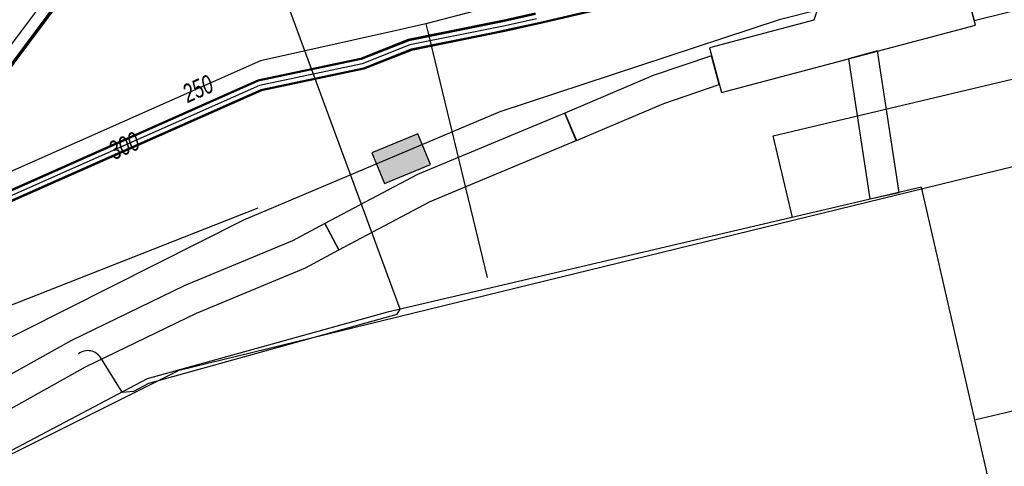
# Model space of a CAD drawing. Header units: metres. Extents: x 2695563 to 2696938, y 1260544 to 1262032.
# Tile 236 of 256: x 2696344 to 2696373, y 1261580 to 1261593. Entities that reach past the tile are written whole.
import ezdxf

# ---------------------------------------------------------------- set-up
doc = ezdxf.new("R2010")
doc.units = ezdxf.units.M
doc.header["$LTSCALE"] = 100
doc.linetypes.add('AUSGEZOGEN', pattern=[0])
for name, color, linetype in [('Eau portable_Cadastre des conduites_Conduite', 171, 'AUSGEZOGEN'), ('Eau potable_Cadastre des conduites_Conduite_Texte', 171, 'AUSGEZOGEN'), ('EU_Cadastre des conduites', 24, 'AUSGEZOGEN'), ('Gaz_Cadastre des conduites_Conduite', 32, 'AUSGEZOGEN'), ('Gaz_Cadastre des conduites_Conduite_Texte', 32, 'AUSGEZOGEN'), ('Réseau électrique_Cadastre des conduite_Bord du tracé', 1, 'AUSGEZOGEN'), ('Réseau électrique_Cadastre des conduite_Tronçon de tracé', 1, 'AUSGEZOGEN'), ('Réseau électrique_Cadastre des conduites_Ouvrage_Surface-Ligne-Point', 1, 'AUSGEZOGEN'), ('Swisscom_Cadastre des conduites_Périmètre de projet_Actif', 7, 'AUSGEZOGEN'), ('Télécommunications_SW_Cadastre des conduites_Bord du tracé', 94, 'AUSGEZOGEN'), ('Télécommunications_SW_Cadastre des conduites_Ouvrage', 94, 'AUSGEZOGEN')]:
    doc.layers.add(name, color=color, linetype=linetype)
doc.styles.add('ARIAL', font='arial.ttf')
pattern_1 = [(0, (2703955, 1269100), (4050, 4050), [4050, -4050]), (90, (2703955, 1269100), (-4050, 4050), [4050, -4050])]
pattern_2 = [(0, (2708005, 1273150), (6075, 6075), [6075, -6075]), (90, (2708005, 1273150), (-6075, 6075), [6075, -6075])]

# ---------------------------------------------------------------- blocks, each defined once
blk = doc.blocks.new('COMPLEXOBJECT_1590')
at = {"layer": 'Réseau électrique_Cadastre des conduites_Ouvrage_Surface-Ligne-Point', "color": 1, "linetype": 'AUSGEZOGEN', "transparency": 33554687}
blk.add_lwpolyline([(6343.758, 11552.951), (6376.316, 11560.354), (6369.866, 11588.481), (6353.775, 11584.712), (6346.54, 11582.7), (6338.88, 11578.67)], dxfattribs=at)
blk = doc.blocks.new('COMPLEXOBJECT_1945')
at = {"layer": 'Réseau électrique_Cadastre des conduite_Tronçon de tracé', "color": 1, "linetype": 'AUSGEZOGEN', "transparency": 33554687}
blk.add_line((6345.779, 11582.3), (6345.143, 11583.333), dxfattribs=at)
blk.add_arc((6344.748, 11583.093), 0.462, 31.2482, 127.0502, dxfattribs=at)

msp = doc.modelspace()

# ---------------------------------------------------------------- hatches: boundary and pattern name
at = {"layer": 'Réseau électrique_Cadastre des conduite_Bord du tracé', "lineweight": 18, "transparency": 33554687}
h = msp.add_hatch(dxfattribs=at)
h.set_pattern_fill('MUSTER', color=1, scale=6075, style=0, pattern_type=2)
h.set_pattern_definition(pattern_2)
h.paths.add_polyline_path([(2696372.423, 1261593.309), (2696378.632, 1261594.857), (2696388.351, 1261597.204), (2696391.033, 1261597.862), (2696398.058, 1261599.586), (2696407.832, 1261601.657), (2696417.6, 1261603.829), (2696417.405, 1261604.707), (2696407.641, 1261602.536), (2696397.858, 1261600.464), (2696390.805, 1261598.733), (2696388.138, 1261598.079), (2696378.418, 1261595.732), (2696372.188, 1261594.178)], flags=0)
h = msp.add_hatch(dxfattribs=at)
h.set_pattern_fill('MUSTER', color=1, scale=6075, style=0, pattern_type=2)
h.set_pattern_definition(pattern_2)
h.paths.add_polyline_path([(2696360.439, 1261589.693), (2696363.069, 1261590.815), (2696364.744, 1261591.381), (2696364.509, 1261592.252), (2696362.747, 1261591.657), (2696360.085, 1261590.521)], flags=0)
h = msp.add_hatch(dxfattribs=at)
h.set_pattern_fill('MUSTER', color=1, scale=6075, style=0, pattern_type=2)
h.set_pattern_definition(pattern_2)
h.paths.add_polyline_path([(2696370.159, 1261588.132), (2696369.51, 1261592.394), (2696368.636, 1261592.161), (2696369.278, 1261587.934)], flags=0)
h = msp.add_hatch(dxfattribs=at)
h.set_pattern_fill('MUSTER', color=1, scale=6075, style=0, pattern_type=2)
h.set_pattern_definition(pattern_2)
h.paths.add_polyline_path([(2696360.089, 1261590.522), (2696355.653, 1261588.671), (2696352.858, 1261587.192), (2696353.279, 1261586.397), (2696356.037, 1261587.857), (2696360.435, 1261589.692)], flags=0)
h = msp.add_hatch(dxfattribs=at)
h.set_pattern_fill('MUSTER', color=1, scale=6075, style=0, pattern_type=2)
h.set_pattern_definition(pattern_2)
h.paths.add_polyline_path([(2696352.858, 1261587.192), (2696351.888, 1261586.678), (2696348.618, 1261585.317), (2696345.232, 1261583.671), (2696342.086, 1261581.917), (2696339.637, 1261580.239), (2696337.71, 1261578.746), (2696338.146, 1261577.946), (2696340.167, 1261579.511), (2696342.56, 1261581.151), (2696345.648, 1261582.873), (2696348.988, 1261584.497), (2696352.272, 1261585.864), (2696353.279, 1261586.397)], flags=0)
at = {"layer": 'Réseau électrique_Cadastre des conduites_Ouvrage_Surface-Ligne-Point', "lineweight": 18, "transparency": 33554687}
h = msp.add_hatch(dxfattribs=at)
h.set_pattern_fill('MUSTER', color=1, scale=4050, style=0, pattern_type=2)
h.set_pattern_definition(pattern_1)
h.paths.add_polyline_path([(2696364.805, 1261591.139), (2696372.459, 1261593.177), (2696372.096, 1261594.529), (2696369.803, 1261593.919), (2696369.165, 1261594.471), (2696367.856, 1261594.123), (2696367.588, 1261593.326), (2696364.445, 1261592.492)], flags=0)
h = msp.add_hatch(dxfattribs=at)
h.set_pattern_fill('MUSTER', color=1, scale=4050, style=0, pattern_type=2)
h.set_pattern_definition(pattern_1)
h.paths.add_polyline_path([(2696344.728, 1261552.761), (2696377.286, 1261560.164), (2696370.836, 1261588.291), (2696354.745, 1261584.522), (2696347.51, 1261582.51), (2696339.85, 1261578.48), (2696339.455, 1261578.212), (2696339.073, 1261577.926), (2696338.706, 1261577.621), (2696338.353, 1261577.299), (2696338.017, 1261576.96), (2696337.698, 1261576.605), (2696337.396, 1261576.235), (2696337.113, 1261575.851), (2696336.849, 1261575.453), (2696336.604, 1261575.043), (2696336.38, 1261574.622), (2696336.176, 1261574.191), (2696335.994, 1261573.749), (2696335.833, 1261573.3), (2696335.694, 1261572.843), (2696335.577, 1261572.38), (2696335.484, 1261571.912), (2696335.413, 1261571.44), (2696335.365, 1261570.965), (2696335.34, 1261570.489), (2696335.338, 1261570.011), (2696335.36, 1261569.535), (2696335.404, 1261569.059), (2696335.472, 1261568.587), (2696335.563, 1261568.118), (2696335.676, 1261567.654), (2696335.812, 1261567.197), (2696335.969, 1261566.746), (2696336.149, 1261566.304), (2696336.349, 1261565.871), (2696336.571, 1261565.448), (2696336.618, 1261565.454), (2696339.465, 1261561.04), (2696339.415, 1261561.008)], flags=0)
at = {"layer": 'Swisscom_Cadastre des conduites_Périmètre de projet_Actif', "transparency": 33554687}
h = msp.add_hatch(dxfattribs=at)
h.set_pattern_fill('MUSTER', color=94, scale=7500, style=0, pattern_type=2)
h.set_pattern_definition([(0, (2710855, 1276000), (7500, 7500), [7500, -7500]), (90, (2710855, 1276000), (-7500, 7500), [7500, -7500])])
h.paths.add_polyline_path([(2696333.824, 1261581.278), (2696336.469, 1261576.78), (2696348.473, 1261582.778), (2696376.258, 1261589.571), (2696374.834, 1261595.433), (2696366.545, 1261593.335), (2696358.133, 1261590.561), (2696350.413, 1261587.291), (2696339.777, 1261581.939), (2696338.586, 1261584.453)], flags=0)
at = {"layer": 'Télécommunications_SW_Cadastre des conduites_Ouvrage', "transparency": 33554687}
msp.add_hatch(color=7, dxfattribs=at).paths.add_polyline_path([(2696354.276, 1261589.329), (2696354.655, 1261588.403), (2696356.043, 1261588.971), (2696355.664, 1261589.897)])

# ---------------------------------------------------------------- linework, layer by layer
at = {"layer": 'Eau portable_Cadastre des conduites_Conduite', "color": 7, "linetype": 'AUSGEZOGEN', "transparency": 33554687}
for points in [[(2696359.507, 1261595.132), (2696358.69, 1261594.919), (2696358.467, 1261594.861), (2696357.827, 1261593.715), (2696355.905, 1261593.214), (2696355.105, 1261593.035), (2696350.924, 1261592.101), (2696334.247, 1261584.7), (2696324.349, 1261579.462)], [(2696355.905, 1261593.214), (2696355.973, 1261592.933), (2696357.753, 1261585.568)]]:
    msp.add_lwpolyline(points, dxfattribs=at)
at = {"layer": 'EU_Cadastre des conduites', "color": 24, "linetype": 'AUSGEZOGEN', "transparency": 33554687}
msp.add_lwpolyline([(2696350.841, 1261587.659), (2696339.121, 1261583.043), (2696338.843, 1261583.507)], dxfattribs=at)
at = {"layer": 'Gaz_Cadastre des conduites_Conduite', "linetype": 'AUSGEZOGEN', "transparency": 33554687}
for p, q in [((2696432.477, 1261610.312), (2696359.264, 1261593.237)), ((2696432.481, 1261610.294), (2696359.268, 1261593.219)), ((2696432.485, 1261610.276), (2696359.272, 1261593.201)), ((2696359.197, 1261593.53), (2696358.262, 1261593.321)), ((2696359.201, 1261593.511), (2696358.266, 1261593.303)), ((2696359.205, 1261593.493), (2696358.27, 1261593.284)), ((2696357.912, 1261593.25), (2696355.374, 1261592.737)), ((2696357.915, 1261593.232), (2696355.379, 1261592.719)), ((2696357.919, 1261593.214), (2696355.385, 1261592.701)), ((2696358.262, 1261593.321), (2696357.912, 1261593.25)), ((2696358.266, 1261593.303), (2696357.915, 1261593.232)), ((2696358.27, 1261593.284), (2696357.919, 1261593.214)), ((2696359.263, 1261593.237), (2696358.324, 1261593.028)), ((2696359.267, 1261593.219), (2696358.328, 1261593.009)), ((2696359.271, 1261593.2), (2696358.332, 1261592.991)), ((2696357.971, 1261592.956), (2696355.459, 1261592.449)), ((2696357.975, 1261592.938), (2696355.465, 1261592.431)), ((2696357.978, 1261592.92), (2696355.47, 1261592.413)), ((2696358.324, 1261593.028), (2696357.971, 1261592.956)), ((2696358.328, 1261593.009), (2696357.975, 1261592.938)), ((2696358.332, 1261592.991), (2696357.978, 1261592.92)), ((2696355.374, 1261592.737), (2696353.938, 1261592.169)), ((2696355.379, 1261592.719), (2696353.944, 1261592.151)), ((2696355.385, 1261592.701), (2696353.949, 1261592.133)), ((2696355.459, 1261592.449), (2696354.025, 1261591.881)), ((2696355.465, 1261592.431), (2696354.03, 1261591.863)), ((2696355.47, 1261592.413), (2696354.036, 1261591.845)), ((2696353.938, 1261592.169), (2696350.843, 1261591.515)), ((2696353.944, 1261592.151), (2696350.849, 1261591.498)), ((2696353.949, 1261592.133), (2696350.854, 1261591.48)), ((2696354.025, 1261591.881), (2696350.936, 1261591.228)), ((2696354.03, 1261591.863), (2696350.941, 1261591.21)), ((2696354.036, 1261591.845), (2696350.947, 1261591.193)), ((2696350.843, 1261591.515), (2696334.113, 1261584.097)), ((2696350.849, 1261591.498), (2696334.121, 1261584.08)), ((2696350.854, 1261591.48), (2696334.129, 1261584.063)), ((2696350.936, 1261591.228), (2696334.241, 1261583.825)), ((2696350.941, 1261591.21), (2696334.249, 1261583.808)), ((2696350.947, 1261591.193), (2696334.257, 1261583.791))]:
    msp.add_line(p, q, dxfattribs=at)
at = {"layer": 'Gaz_Cadastre des conduites_Conduite', "color": 255, "linetype": 'AUSGEZOGEN', "transparency": 33554687}
for p, q in [((2696358.297, 1261593.156), (2696357.945, 1261593.085)), ((2696359.234, 1261593.365), (2696358.297, 1261593.156)), ((2696357.945, 1261593.085), (2696355.422, 1261592.575)), ((2696355.422, 1261592.575), (2696353.987, 1261592.007)), ((2696353.987, 1261592.007), (2696350.895, 1261591.354)), ((2696350.895, 1261591.354), (2696334.185, 1261583.944))]:
    msp.add_line(p, q, dxfattribs=at)
at = {"layer": 'Réseau électrique_Cadastre des conduite_Bord du tracé', "color": 1, "linetype": 'AUSGEZOGEN', "transparency": 33554687}
for points in [[(2696372.423, 1261593.309), (2696378.632, 1261594.857), (2696388.351, 1261597.204), (2696391.033, 1261597.862), (2696398.058, 1261599.586), (2696407.832, 1261601.657), (2696417.6, 1261603.829), (2696417.405, 1261604.707), (2696407.641, 1261602.536), (2696397.858, 1261600.464), (2696390.805, 1261598.733), (2696388.138, 1261598.079), (2696378.418, 1261595.732), (2696372.188, 1261594.178), (2696372.423, 1261593.309)], [(2696360.439, 1261589.693), (2696363.069, 1261590.815), (2696364.744, 1261591.381), (2696364.509, 1261592.252), (2696362.747, 1261591.657), (2696360.085, 1261590.521), (2696360.439, 1261589.693)], [(2696370.159, 1261588.132), (2696369.51, 1261592.394), (2696368.636, 1261592.161), (2696369.278, 1261587.934), (2696370.159, 1261588.132)], [(2696360.089, 1261590.522), (2696355.653, 1261588.671), (2696352.858, 1261587.192), (2696353.279, 1261586.397), (2696356.037, 1261587.857), (2696360.435, 1261589.692), (2696360.089, 1261590.522)], [(2696352.858, 1261587.192), (2696351.888, 1261586.678), (2696348.618, 1261585.317), (2696345.232, 1261583.671), (2696342.086, 1261581.917), (2696339.637, 1261580.239), (2696337.71, 1261578.746), (2696338.146, 1261577.946), (2696340.167, 1261579.511), (2696342.56, 1261581.151), (2696345.648, 1261582.873), (2696348.988, 1261584.497), (2696352.272, 1261585.864), (2696353.279, 1261586.397), (2696352.858, 1261587.192)]]:
    msp.add_lwpolyline(points, close=True, dxfattribs=at)
at = {"layer": 'Réseau électrique_Cadastre des conduite_Tronçon de tracé', "color": 1, "linetype": 'AUSGEZOGEN', "transparency": 33554687}
for p, q in [((2696355.126, 1261584.619), (2696351.515, 1261594.416)), ((2696372.472, 1261581.287), (2696406.888, 1261589.556))]:
    msp.add_line(p, q, dxfattribs=at)
for points in [[(2696366.949, 1261587.38), (2696366.367, 1261589.84), (2696443.45, 1261608.132), (2696441.637, 1261613.781), (2696442.007, 1261613.931), (2696441.809, 1261614.719)], [(2696346.749, 1261582.11), (2696347.102, 1261582.144), (2696347.556, 1261582.385), (2696355.04, 1261584.464), (2696355.126, 1261584.619)]]:
    msp.add_lwpolyline(points, dxfattribs=at)
at = {"layer": 'Réseau électrique_Cadastre des conduites_Ouvrage_Surface-Ligne-Point', "color": 1, "linetype": 'AUSGEZOGEN', "transparency": 33554687}
msp.add_lwpolyline([(2696364.805, 1261591.139), (2696372.459, 1261593.177), (2696372.096, 1261594.529), (2696369.803, 1261593.919), (2696369.165, 1261594.471), (2696367.856, 1261594.123), (2696367.588, 1261593.326), (2696364.445, 1261592.492), (2696364.805, 1261591.139)], close=True, dxfattribs=at)
at = {"layer": 'Swisscom_Cadastre des conduites_Périmètre de projet_Actif', "color": 94, "linetype": 'AUSGEZOGEN', "transparency": 33554687}
msp.add_lwpolyline([(2696333.824, 1261581.278), (2696336.469, 1261576.78), (2696348.473, 1261582.778), (2696376.258, 1261589.571), (2696374.834, 1261595.433), (2696366.545, 1261593.335), (2696358.133, 1261590.561), (2696350.413, 1261587.291), (2696339.777, 1261581.939), (2696338.586, 1261584.453), (2696333.824, 1261581.278)], close=True, dxfattribs=at)
at = {"layer": 'Télécommunications_SW_Cadastre des conduites_Bord du tracé', "color": 255, "transparency": 33554687}
msp.add_line((2696336.753, 1261583.67), (2696344.981, 1261594.692), dxfattribs=at)
at = {"layer": 'Télécommunications_SW_Cadastre des conduites_Bord du tracé', "linetype": 'AUSGEZOGEN', "transparency": 33554687}
for p, q in [((2696337.033, 1261583.461), (2696345.259, 1261594.481)), ((2696337.054, 1261583.446), (2696345.28, 1261594.465)), ((2696337.074, 1261583.43), (2696345.3, 1261594.45))]:
    msp.add_line(p, q, dxfattribs=at)
at = {"layer": 'Télécommunications_SW_Cadastre des conduites_Ouvrage', "color": 94, "transparency": 33554687}
msp.add_lwpolyline([(2696354.276, 1261589.329), (2696354.655, 1261588.403), (2696356.043, 1261588.971), (2696355.664, 1261589.897), (2696354.276, 1261589.329)], close=True, dxfattribs=at)

# ---------------------------------------------------------------- block references
at = {"layer": 'Réseau électrique_Cadastre des conduite_Tronçon de tracé', "color": 1, "linetype": 'AUSGEZOGEN', "lineweight": -3, "transparency": 33554687}
msp.add_blockref('COMPLEXOBJECT_1945', (2690000.97, 1249999.81), dxfattribs=at)
at = {"layer": 'Réseau électrique_Cadastre des conduites_Ouvrage_Surface-Ligne-Point', "color": 1, "linetype": 'AUSGEZOGEN', "lineweight": -3, "transparency": 33554687}
msp.add_blockref('COMPLEXOBJECT_1590', (2690000.97, 1249999.81), dxfattribs=at)

# ---------------------------------------------------------------- texts
at = {"layer": 'Eau potable_Cadastre des conduites_Conduite_Texte', "color": 7, "transparency": 33554687, "insert": (2696349.034, 1261591.256), "char_height": 0.55426, "width": 1.10633, "attachment_point": 5, "rotation": 23.931, "style": 'ARIAL'}
msp.add_mtext('\\A1;{\\fArial|i1|b0;\\H0.554263;\\W0.700000;\\C7;250}\\P', dxfattribs=at)
at = {"layer": 'Gaz_Cadastre des conduites_Conduite_Texte', "color": 32, "transparency": 33554687, "insert": (2696346.809, 1261589.536), "char_height": 0.55825, "width": 1.11429, "attachment_point": 5, "rotation": 23.9148, "style": 'ARIAL'}
msp.add_mtext('\\A1;{\\fArial|i1|b0;\\H0.558250;\\W0.700000;\\C32;300}\\P', dxfattribs=at)

doc.saveas('drawing.dxf')
